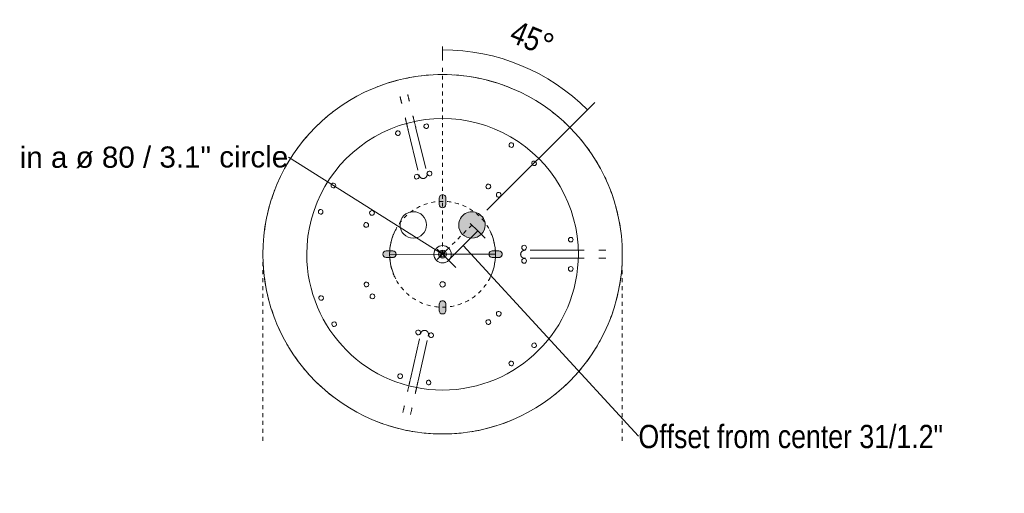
# Model space of a CAD drawing. Header units: millimetres. Extents: x 5395 to 9804, y 579 to 7363.
# Tile 9 of 10: x 7890 to 8634, y 6413 to 6771. Entities that reach past the tile are written whole.
import ezdxf

# ---------------------------------------------------------------- set-up
doc = ezdxf.new("R2010")
doc.units = ezdxf.units.MM
doc.linetypes.add('Dash', pattern=[6, 3, -3])
for name, color, linetype, lineweight in [('Cotas', 7, 'Continuous', 9), ('Cotas-8', 7, 'Continuous', 9), ('Elementos de detalle', 7, 'Continuous', 9), ('Lighthing Fixture Detail Wide Black', 7, 'Continuous', 20), ('Luminarias', 7, 'Continuous', 20)]:
    doc.layers.add(name, color=color, linetype=linetype, lineweight=lineweight)
doc.layers.add('Lighthing Fixture Dim Grey Dash', color=7, linetype='Dash', lineweight=9, true_color=0xd2d2d2)
doc.styles.add('Arial', font='arial.ttf', dxfattribs={"height": 16})
doc.styles.add('Arial Narrow_3', font='ARIALN.TTF', dxfattribs={"height": 17.6})
doc.dimstyles.new('Angular_-_3mm_Arial', dxfattribs={"dimscale": 304.8, "dimtxt": 18.012385, "dimasz": 0, "dimexe": 0.026247, "dimexo": 0.052493, "dimgap": 0.026247, "dimtad": 1, "dimdec": 0, "dimzin": 0, "dimdsep": 46, "dimtxsty": 'Arial Narrow_3', "dimblk1": 'NONE', "dimblk2": 'NONE', "dimsah": 1, "dimcen": 0.09, "dimadec": 0, "dimazin": 0, "dimtfac": 1, "dimtdec": 4, "dimtix": 1, "dimtmove": 0, "dimatfit": 3, "dimfxl": 1, "dimtvp": 1, "dimtolj": 1, "dimtzin": 0, "dimarcsym": 2})
doc.dimstyles.new('Diameter_-_3mm_Arial', dxfattribs={"dimscale": 304.8, "dimtxt": 16.32415, "dimasz": 0, "dimexe": 0.062992, "dimexo": 0, "dimgap": 0.03937, "dimtad": 1, "dimjust": 3, "dimdec": 0, "dimzin": 0, "dimdsep": 46, "dimtxsty": 'Arial', "dimblk1": 'NONE', "dimblk2": 'NONE', "dimsah": 1, "dimcen": 0.09, "dimadec": 0, "dimazin": 0, "dimtfac": 1, "dimtdec": 4, "dimtix": 1, "dimtmove": 0, "dimatfit": 2, "dimfxl": 1, "dimtvp": 1, "dimtolj": 1, "dimtzin": 0, "dimarcsym": 2})
doc.dimstyles.new('FARO_-_2_2mm_Arial_Narrow_mm_Inch_Left_H', dxfattribs={"dimscale": 304.8, "dimtxt": 18.012385, "dimasz": 0, "dimexe": 0.026247, "dimexo": 0.0625, "dimgap": 0.013123, "dimtad": 3, "dimtih": 1, "dimtoh": 1, "dimdec": 0, "dimzin": 0, "dimdsep": 46, "dimtxsty": 'Arial Narrow_3', "dimblk1": 'NONE', "dimblk2": 'NONE', "dimsah": 1, "dimcen": 0.09, "dimadec": 0, "dimazin": 0, "dimtfac": 1, "dimtdec": 4, "dimtix": 1, "dimtmove": 1, "dimatfit": 3, "dimfxl": 0.026247, "dimfxlon": 1, "dimtvp": 1, "dimtolj": 1, "dimtzin": 0, "dimarcsym": 2})

# ---------------------------------------------------------------- blocks, each defined once
blk = doc.blocks.new('windsor_pendantlamp_3l - 62804-3L LANG Black pendant lamp 3L-858832-Planta_PDF Fixing Holes')
at = {"layer": 'Luminarias', "color": 253, "true_color": 0xaaaaaa}
for p, q in [((-3, 66.12), (-3, 97.27)), ((3, 97.27), (3, 66.12)), ((-95.55, -18.45), (-65.17, -11.6)), ((64.96, -12.74), (95.21, -20.11)), ((-63.85, -17.46), (-94.23, -24.3)), ((93.79, -25.94), (63.54, -18.57))]:
    blk.add_line(p, q, dxfattribs=at)
at = {"layer": 'Luminarias', "color": 253, "true_color": 0xaaaaaa, "flags": 128}
for points in [[(-3, 123.46), (-3, 123.35), (-3, 122.92), (-3, 122.49), (-3, 122.06), (-3, 121.63), (-3, 121.2), (-3, 120.78), (-3, 120.36), (-3, 119.94), (-3, 119.53), (-3, 119.12), (-3, 118.72), (-3, 118.32), (-3, 118.14)], [(3, 118.21), (3, 118.61), (3, 119.01), (3, 119.42), (3, 119.83), (3, 120.24), (3, 120.66), (3, 121.09), (3, 121.52), (3, 121.94), (3, 122.37), (3, 122.8), (3, 123.24), (3, 123.46)], [(-3, 97.27), (-3, 97.69), (-3, 98.12), (-3, 98.55), (-3, 98.98), (-3, 99.41), (-3, 99.84), (-3, 100.26), (-3, 100.68), (-3, 101.1), (-3, 101.52), (-3, 101.93), (-3, 102.33), (-3, 102.73), (-3, 103.12), (-3, 103.51), (-3, 103.88), (-3, 104.25), (-3, 104.61), (-3, 104.96), (-3, 105.3), (-3, 105.63), (-3, 105.95), (-3, 106.25), (-3, 106.55), (-3, 106.83), (-3, 107.09)], [(3, 107.09), (3, 106.82), (3, 106.54), (3, 106.25), (3, 105.94), (3, 105.63), (3, 105.3), (3, 104.96), (3, 104.61), (3, 104.25), (3, 103.88), (3, 103.5), (3, 103.12), (3, 102.72), (3, 102.33), (3, 101.92), (3, 101.51), (3, 101.1), (3, 100.68), (3, 100.25), (3, 99.83), (3, 99.4), (3, 98.97), (3, 98.55), (3, 98.12), (3, 97.69), (3, 97.27)], [(-3, 62.69), (-3, 62.61), (-3, 62.53), (-3, 62.46), (-3, 62.39), (-3, 62.33), (-3, 62.28), (-3, 62.23), (-3, 62.18), (-3, 62.14), (-3, 62.11), (-3, 62.08), (-3, 62.06), (-3, 62.04), (-3, 62.03), (-3, 62.03)], [(-3, 61.91), (-2.99, 61.79), (-2.98, 61.67), (-2.96, 61.55), (-2.94, 61.43), (-2.91, 61.31), (-2.88, 61.2), (-2.85, 61.08), (-2.81, 60.97), (-2.76, 60.86), (-2.71, 60.75), (-2.66, 60.64), (-2.6, 60.54), (-2.54, 60.43), (-2.48, 60.33), (-2.41, 60.23), (-2.33, 60.14), (-2.26, 60.05), (-2.17, 59.96), (-2.09, 59.87), (-2, 59.79), (-1.91, 59.71), (-1.82, 59.64), (-1.72, 59.57), (-1.62, 59.5), (-1.52, 59.44), (-1.41, 59.38), (-1.31, 59.33), (-1.2, 59.28), (-1.09, 59.23), (-0.97, 59.19), (-0.86, 59.15), (-0.74, 59.12), (-0.63, 59.09), (-0.51, 59.07), (-0.39, 59.05), (-0.27, 59.04), (-0.15, 59.03), (-0.03, 59.03), (0, 59.03)], [(0, 59.03), (0.12, 59.03), (0.24, 59.04), (0.36, 59.05), (0.48, 59.06), (0.6, 59.09), (0.71, 59.11), (0.83, 59.14), (0.94, 59.18), (1.06, 59.22), (1.17, 59.26), (1.28, 59.31), (1.39, 59.36), (1.49, 59.42), (1.59, 59.48), (1.69, 59.55), (1.79, 59.62), (1.89, 59.69), (1.98, 59.77), (2.07, 59.85), (2.15, 59.94), (2.23, 60.02), (2.31, 60.11), (2.39, 60.21), (2.46, 60.31), (2.52, 60.4), (2.59, 60.51), (2.65, 60.61), (2.7, 60.72), (2.75, 60.83), (2.8, 60.94), (2.84, 61.05), (2.87, 61.17), (2.91, 61.28), (2.93, 61.4), (2.96, 61.52), (2.97, 61.63), (2.99, 61.75), (3, 61.87), (3, 61.99)], [(3, 62.03), (3, 62.04), (3, 62.05), (3, 62.07), (3, 62.1), (3, 62.13), (3, 62.17), (3, 62.21), (3, 62.26), (3, 62.31), (3, 62.37), (3, 62.44), (3, 62.51), (3, 62.58), (3, 62.66)], [(-61.17, -10.7), (-61.18, -10.71), (-61.19, -10.71), (-61.21, -10.71), (-61.24, -10.72), (-61.27, -10.73), (-61.31, -10.74), (-61.35, -10.74), (-61.4, -10.76), (-61.45, -10.77), (-61.51, -10.78), (-61.57, -10.79), (-61.64, -10.81), (-61.71, -10.83), (-61.79, -10.84)], [(-57.58, -12.97), (-57.61, -12.85), (-57.64, -12.74), (-57.68, -12.63), (-57.73, -12.51), (-57.77, -12.4), (-57.82, -12.29), (-57.88, -12.19), (-57.94, -12.08), (-58, -11.98), (-58.07, -11.88), (-58.14, -11.79), (-58.22, -11.69), (-58.3, -11.6), (-58.38, -11.52), (-58.47, -11.43), (-58.56, -11.35), (-58.65, -11.28), (-58.74, -11.21), (-58.84, -11.14), (-58.94, -11.07), (-59.05, -11.01), (-59.15, -10.95), (-59.26, -10.9), (-59.37, -10.85), (-59.48, -10.81), (-59.6, -10.77), (-59.71, -10.74), (-59.83, -10.71), (-59.95, -10.68), (-60.06, -10.66), (-60.18, -10.65), (-60.3, -10.64), (-60.42, -10.63), (-60.54, -10.63), (-60.66, -10.63), (-60.78, -10.64), (-60.9, -10.66), (-61.02, -10.67), (-61.14, -10.7)], [(-59.85, -16.56), (-59.73, -16.53), (-59.62, -16.5), (-59.5, -16.46), (-59.39, -16.41), (-59.28, -16.37), (-59.17, -16.32), (-59.07, -16.26), (-58.96, -16.2), (-58.86, -16.14), (-58.76, -16.07), (-58.67, -16), (-58.57, -15.92), (-58.48, -15.84), (-58.4, -15.76), (-58.31, -15.67), (-58.23, -15.58), (-58.16, -15.49), (-58.08, -15.4), (-58.02, -15.3), (-57.95, -15.2), (-57.89, -15.09), (-57.83, -14.99), (-57.78, -14.88), (-57.73, -14.77), (-57.69, -14.66), (-57.65, -14.54), (-57.62, -14.43), (-57.59, -14.31), (-57.56, -14.19), (-57.54, -14.08), (-57.53, -13.96), (-57.52, -13.84), (-57.51, -13.72), (-57.51, -13.6), (-57.51, -13.48), (-57.52, -13.36), (-57.54, -13.24), (-57.55, -13.12), (-57.58, -13), (-57.58, -12.97)], [(57.35, -13.97), (57.32, -14.09), (57.3, -14.21), (57.28, -14.32), (57.27, -14.44), (57.27, -14.56), (57.26, -14.68), (57.27, -14.8), (57.27, -14.92), (57.29, -15.04), (57.3, -15.16), (57.32, -15.28), (57.35, -15.4), (57.38, -15.51), (57.42, -15.63), (57.46, -15.74), (57.5, -15.85), (57.55, -15.96), (57.6, -16.07), (57.66, -16.17), (57.72, -16.28), (57.79, -16.38), (57.86, -16.47), (57.93, -16.57), (58.01, -16.66), (58.09, -16.75), (58.18, -16.83), (58.26, -16.92), (58.35, -16.99), (58.45, -17.07), (58.55, -17.14), (58.65, -17.21), (58.75, -17.27), (58.85, -17.33), (58.96, -17.38), (59.07, -17.43), (59.18, -17.48), (59.29, -17.52), (59.41, -17.56), (59.52, -17.59)], [(60.86, -11.74), (60.74, -11.72), (60.62, -11.7), (60.5, -11.69), (60.38, -11.68), (60.26, -11.68), (60.14, -11.68), (60.02, -11.69), (59.9, -11.7), (59.78, -11.72), (59.66, -11.74), (59.55, -11.77), (59.43, -11.8), (59.32, -11.83), (59.2, -11.87), (59.09, -11.92), (58.98, -11.97), (58.88, -12.02), (58.77, -12.08), (58.67, -12.14), (58.57, -12.21), (58.47, -12.28), (58.37, -12.35), (58.28, -12.43), (58.19, -12.51), (58.11, -12.59), (58.03, -12.68), (57.95, -12.77), (57.87, -12.87), (57.8, -12.96), (57.74, -13.06), (57.67, -13.16), (57.62, -13.27), (57.56, -13.38), (57.51, -13.49), (57.47, -13.6), (57.42, -13.71), (57.39, -13.82), (57.36, -13.94), (57.35, -13.97)], [(61.62, -11.92), (61.54, -11.9), (61.47, -11.89), (61.4, -11.87), (61.33, -11.85), (61.27, -11.84), (61.22, -11.82), (61.17, -11.81), (61.12, -11.8), (61.09, -11.79), (61.05, -11.78), (61.03, -11.78), (61, -11.77), (60.99, -11.77), (60.98, -11.77), (60.97, -11.77)], [(-105.13, -20.61), (-104.87, -20.55), (-104.6, -20.49), (-104.31, -20.42), (-104.01, -20.36), (-103.7, -20.29), (-103.38, -20.21), (-103.05, -20.14), (-102.71, -20.06), (-102.36, -19.98), (-102, -19.9), (-101.63, -19.82), (-101.26, -19.73), (-100.87, -19.65), (-100.48, -19.56), (-100.09, -19.47), (-99.69, -19.38), (-99.28, -19.29), (-98.88, -19.2), (-98.46, -19.11), (-98.05, -19.01), (-97.63, -18.92), (-97.21, -18.82), (-96.8, -18.73), (-96.38, -18.64), (-95.96, -18.54), (-95.55, -18.45)], [(-60.5, -16.7), (-60.42, -16.69), (-60.34, -16.67), (-60.27, -16.65), (-60.21, -16.64), (-60.15, -16.62), (-60.1, -16.61), (-60.05, -16.6), (-60, -16.59), (-59.96, -16.58), (-59.93, -16.58), (-59.9, -16.57), (-59.88, -16.56), (-59.87, -16.56), (-59.86, -16.56), (-59.85, -16.56)], [(59.56, -17.6), (59.56, -17.6), (59.58, -17.6), (59.6, -17.61), (59.62, -17.61), (59.66, -17.62), (59.69, -17.63), (59.73, -17.64), (59.78, -17.65), (59.83, -17.66), (59.89, -17.68), (59.95, -17.69), (60.02, -17.71), (60.1, -17.73), (60.17, -17.75)], [(95.21, -20.11), (95.63, -20.21), (96.04, -20.31), (96.46, -20.41), (96.88, -20.51), (97.29, -20.61), (97.71, -20.71), (98.12, -20.81), (98.53, -20.91), (98.94, -21.01), (99.34, -21.11), (99.74, -21.21), (100.13, -21.31), (100.52, -21.4), (100.9, -21.49), (101.28, -21.58), (101.64, -21.67), (102, -21.76), (102.35, -21.84), (102.69, -21.93), (103.02, -22.01), (103.34, -22.09), (103.65, -22.16), (103.94, -22.23), (104.23, -22.3), (104.5, -22.37), (104.76, -22.43)], [(-115.98, -23.05), (-116.37, -23.14), (-116.76, -23.23), (-117.16, -23.32), (-117.56, -23.41), (-117.96, -23.5), (-118.37, -23.59), (-118.79, -23.68), (-119.2, -23.78), (-119.62, -23.87), (-120.04, -23.97), (-120.46, -24.06), (-120.88, -24.16), (-121.17, -24.22)], [(-119.68, -30.03), (-119.26, -29.94), (-118.84, -29.85), (-118.42, -29.75), (-118, -29.66), (-117.58, -29.56), (-117.17, -29.47), (-116.76, -29.38), (-116.35, -29.28), (-115.95, -29.19), (-115.55, -29.1), (-115.16, -29.02), (-114.77, -28.93), (-114.55, -28.88)], [(-94.23, -24.3), (-94.65, -24.4), (-95.06, -24.49), (-95.48, -24.58), (-95.9, -24.68), (-96.32, -24.77), (-96.74, -24.87), (-97.15, -24.96), (-97.56, -25.05), (-97.97, -25.14), (-98.38, -25.24), (-98.78, -25.33), (-99.17, -25.41), (-99.56, -25.5), (-99.94, -25.59), (-100.32, -25.67), (-100.69, -25.76), (-101.04, -25.84), (-101.4, -25.92), (-101.74, -25.99), (-102.07, -26.07), (-102.39, -26.14), (-102.7, -26.21), (-103, -26.28), (-103.28, -26.34), (-103.56, -26.4), (-103.82, -26.46)], [(103.21, -28.23), (103.08, -28.2), (102.81, -28.13), (102.52, -28.06), (102.22, -27.99), (101.91, -27.91), (101.59, -27.84), (101.26, -27.76), (100.92, -27.67), (100.58, -27.59), (100.22, -27.5), (99.85, -27.41), (99.48, -27.32), (99.1, -27.23), (98.71, -27.13), (98.32, -27.04), (97.92, -26.94), (97.51, -26.84), (97.11, -26.74), (96.7, -26.64), (96.28, -26.54), (95.87, -26.44), (95.45, -26.34), (95.04, -26.24), (94.62, -26.14), (94.2, -26.04), (93.79, -25.94)], [(120.77, -26.33), (120.56, -26.28), (120.14, -26.18), (119.72, -26.08), (119.3, -25.97), (118.89, -25.87), (118.47, -25.77), (118.06, -25.67), (117.65, -25.57), (117.24, -25.47), (116.84, -25.37), (116.44, -25.28), (116.05, -25.18), (115.67, -25.09)], [(114.02, -30.86), (114.15, -30.89), (114.53, -30.99), (114.92, -31.08), (115.31, -31.18), (115.71, -31.28), (116.12, -31.37), (116.53, -31.47), (116.94, -31.57), (117.35, -31.67), (117.77, -31.78), (118.19, -31.88), (118.61, -31.98), (119.02, -32.08), (119.21, -32.13)]]:
    blk.add_lwpolyline(points, dxfattribs=at)
at = {"layer": 'Luminarias', "color": 253, "true_color": 0xaaaaaa}
for centre, radius, start, end in [((0, 0), 135.83, 97.4328, 100.46458), ((0, 0), 135.83, 79.53543, 82.5672), ((0, 0), 135.83, 108.01833, 110.87639), ((0, 0), 135.83, 102.57309, 105.71199), ((0, 0), 135.83, 74.28801, 77.42691), ((0, 0), 135.83, 69.12361, 71.98167), ((0, 0), 135.83, 118.54253, 121.45747), ((0, 0), 135.83, 113.38725, 116.15742), ((0, 0), 135.83, 63.84258, 66.61276), ((0, 0), 135.83, 58.54253, 61.45747), ((0, 0), 135.83, 123.84258, 126.61276), ((0, 0), 135.83, 53.38725, 56.15742), ((0, 0), 135.83, 129.12361, 131.98167), ((0, 0), 135.83, 48.01833, 50.87639), ((0, 0), 102.64, 90, 270), ((0, 0), 135.83, 134.28801, 137.34975), ((-11.04, 96.92), 1.75, 360, 180), ((-11.04, 96.92), 1.75, 180, 360), ((0, 0), 102.64, 270, 90), ((11.04, 96.92), 1.75, 360, 180), ((11.04, 96.92), 1.75, 180, 360), ((0, 0), 135.83, 42.65025, 45.71199), ((0, 0), 135.83, 139.57554, 142.5672), ((0, 0), 135.83, 37.4328, 40.42446), ((-68.76, 69.19), 1.75, 51.31878, 231.31878), ((-68.76, 69.19), 1.75, 231.31878, 51.31878), ((68.73, 69.22), 1.75, 128.7032, 308.7032), ((68.73, 69.22), 1.75, 308.7032, 128.7032), ((-5.02, 61.63), 1.8, 0, 180), ((-5.02, 61.63), 1.8, 180, 360), ((5.02, 61.63), 1.8, 360, 180), ((5.02, 61.63), 1.8, 180, 360), ((0, 0), 135.83, 157.4328, 160.42446), ((-82.56, 51.95), 1.75, 51.31878, 231.31878), ((-82.56, 51.95), 1.75, 231.31878, 51.31878), ((82.54, 51.98), 1.75, 128.7032, 308.7032), ((82.54, 51.98), 1.75, 308.7032, 128.7032), ((0, 0), 135.83, 19.57554, 22.5672), ((0, 42.61), 2.5, 124.785, 128.5647), ((0, 42.61), 2.5, 110.86668, 115.70587), ((0, 42.61), 2.5, 89.98822, 102.84705), ((0, 42.61), 2.5, 82.99037, 89.98822), ((0, 42.61), 2.5, 69.01723, 74.99018), ((0, 42.61), 2.5, 55.04083, 59.99215), ((0, 0), 135.83, 162.65025, 165.71199), ((-44.97, 42.44), 1.8, 51.31878, 231.31878), ((-44.97, 42.44), 1.8, 231.31878, 51.31878), ((0, 42.61), 2.5, 41.81398, 44.99411), ((44.95, 42.45), 1.8, 128.7032, 308.7032), ((44.95, 42.45), 1.8, 308.7032, 128.7032), ((0, 0), 135.83, 14.28801, 17.34975), ((-51.25, 34.59), 1.8, 51.31878, 231.31878), ((-51.25, 34.59), 1.8, 231.31878, 51.31878), ((0, 37.61), 2.5, 205.71765, 210.1976), ((0, 37.61), 2.5, 218.57648, 231.4353), ((0, 37.61), 2.5, 239.83008, 244.29413), ((51.23, 34.61), 1.8, 128.7032, 308.7032), ((51.23, 34.61), 1.8, 308.7032, 128.7032), ((0, 0), 135.83, 168.01833, 170.87639), ((0, 0), 135.83, 9.12361, 11.98167), ((0, 0), 135.83, 173.38725, 176.15742), ((0, 0), 135.83, 3.84258, 6.61276), ((0, 0), 135.83, 178.54253, 181.45747), ((-22.75, 0), 2.05, 0, 180), ((0, 0), 6.54, 90, 180), ((0, 0), 3, 360, 180), ((0, 0), 3, 360, 180), ((0, 0), 2, 360, 180), ((0, 0), 6.54, 0, 90), ((0, 0), 135.83, 358.54253, 1.45747), ((-61.22, -8.65), 1.8, 102.69934, 282.69934), ((-61.22, -8.65), 1.8, 282.69934, 102.69934), ((-22.75, 0), 2.05, 180, 360), ((0, 0), 6.54, 180, 270), ((0, 0), 3, 180, 360), ((0, 0), 3, 180, 360), ((0, 0), 2, 180, 360), ((0, 0), 6.54, 270, 360), ((0, 0), 135.83, 183.84258, 186.61276), ((-96.97, -10.53), 1.75, 102.69934, 282.69934), ((-96.97, -10.53), 1.75, 282.69934, 102.69934), ((22.17, -22.12), 10, 0, 180), ((61.05, -9.78), 1.8, 76.23652, 256.23652), ((61.05, -9.78), 1.8, 256.23652, 76.23652), ((96.76, -12.33), 1.75, 76.23652, 256.23652), ((96.76, -12.33), 1.75, 256.23652, 76.23652), ((0, 0), 135.83, 353.38725, 356.15742), ((0, 0), 135.83, 189.12361, 191.98167), ((-59.01, -18.45), 1.8, 102.69934, 282.69934), ((-59.01, -18.45), 1.8, 282.69934, 102.69934), ((22.17, -22.12), 10, 180, 360), ((58.66, -19.54), 1.8, 76.23652, 256.23652), ((58.66, -19.54), 1.8, 256.23652, 76.23652), ((0, 0), 135.83, 348.01833, 350.87639), ((0, 0), 135.83, 194.28801, 197.34975), ((-92.12, -32.08), 1.75, 102.69934, 282.69934), ((-92.12, -32.08), 1.75, 282.69934, 102.69934), ((0, -37.61), 2.5, 124.78501, 128.5647), ((0, -37.61), 2.5, 110.86668, 115.70587), ((0, -37.61), 2.5, 89.98822, 102.84705), ((0, -37.61), 2.5, 82.99038, 89.98822), ((0, -37.61), 2.5, 69.01723, 74.99018), ((0, -37.61), 2.5, 55.04084, 59.99215), ((0, -37.61), 2.5, 41.81398, 44.99411), ((91.51, -33.78), 1.75, 76.23652, 256.23652), ((91.51, -33.78), 1.75, 256.23652, 76.23652), ((0, 0), 135.83, 342.65025, 345.71199), ((0, -42.61), 2.5, 205.71765, 210.19761), ((0, -42.61), 2.5, 218.57648, 231.4353), ((0, 0), 135.83, 199.57554, 202.5672), ((-31.81, -53.02), 1.8, 333.69934, 153.69934), ((0, -42.61), 2.5, 239.83008, 244.29413), ((31.25, -53.35), 1.8, 25.69934, 205.69934), ((0, 0), 135.83, 337.4328, 340.42446), ((-31.81, -53.02), 1.8, 153.69934, 333.69934), ((-22.8, -57.47), 1.8, 153.69934, 333.69934), ((-22.8, -57.47), 1.8, 333.69934, 153.69934), ((22.2, -57.71), 1.8, 25.69934, 205.69934), ((22.2, -57.71), 1.8, 205.69934, 25.69934), ((31.25, -53.35), 1.8, 205.69934, 25.69934), ((-52.84, -81.99), 1.75, 153.69934, 333.69934), ((-52.84, -81.99), 1.75, 333.69934, 153.69934), ((51.98, -82.54), 1.75, 25.69934, 205.69934), ((51.98, -82.54), 1.75, 205.69934, 25.69934), ((0, 0), 135.83, 217.4328, 220.42446), ((0, 0), 135.83, 319.57554, 322.5672), ((0, 0), 135.83, 222.65025, 225.71199), ((-33.04, -91.78), 1.75, 153.69934, 333.69934), ((-33.04, -91.78), 1.75, 333.69934, 153.69934), ((32.08, -92.12), 1.75, 25.69934, 205.69934), ((32.08, -92.12), 1.75, 205.69934, 25.69934), ((0, 0), 135.83, 314.28801, 317.34975), ((0, 0), 135.83, 228.01833, 230.87639), ((0, 0), 135.83, 309.12361, 311.98167), ((0, 0), 135.83, 233.38725, 236.15742), ((0, 0), 135.83, 303.84258, 306.61276), ((0, 0), 135.83, 238.54253, 241.45747), ((0, 0), 135.83, 298.54253, 301.45747), ((0, 0), 135.83, 243.84258, 246.61276), ((0, 0), 135.83, 293.38725, 296.15742), ((0, 0), 135.83, 249.12361, 251.98167), ((0, 0), 135.83, 254.28801, 257.42691), ((0, 0), 135.83, 259.53543, 262.5672), ((0, 0), 135.83, 277.4328, 280.46458), ((0, 0), 135.83, 282.57309, 285.71199), ((0, 0), 135.83, 288.01833, 290.87639)]:
    blk.add_arc(centre, radius, start, end, dxfattribs=at)
blk = doc.blocks.new('DIMBLOCK3-Planta_PDF Fixing Holes')
at = {"layer": 'Cotas-8', "color": 251, "true_color": 0x5b5b5b}
for p, q in [((8236.28, 6611.83), (8230.63, 6617.5)), ((8236.28, 6611.83), (8214.11, 6589.71)), ((8236.28, 6611.83), (8241.93, 6606.17)), ((8214.11, 6589.71), (8208.46, 6595.38)), ((8357.78, 6456.74), (8225.19, 6600.77)), ((8214.11, 6589.71), (8219.76, 6584.05)), ((8357.78, 6456.74), (8357.78, 6456.74))]:
    blk.add_line(p, q, dxfattribs=at)
at = {"layer": 'Cotas-8', "color": 0, "insert": (8357.78, 6465.19), "char_height": 17.6, "width": 276.533, "attachment_point": 1, "line_spacing_factor": 0.974696, "style": 'Arial Narrow_3'}
blk.add_mtext('Offset from center 31/1.2"', dxfattribs=at)
blk = doc.blocks.new('_None')
blk = doc.blocks.new('DIMBLOCK4-Planta_PDF Fixing Holes')
at = {"layer": 'Cotas-8', "color": 8, "true_color": 0x787878}
for p, q in [((8093.29, 6667.59), (8209.72, 6594.11)), ((8093.29, 6667.59), (8093.29, 6667.59)), ((8209.72, 6594.11), (8169.72, 6594.03)), ((8205.71, 6598.1), (8213.73, 6590.12)), ((8205.73, 6590.1), (8213.71, 6598.12)), ((8209.72, 6594.11), (8249.72, 6594.19))]:
    blk.add_line(p, q, dxfattribs=at)
for start, end in [(152.61755, 207.6215), (332.61755, 27.6215)]:
    blk.add_arc((8209.72, 6594.11), 40, start, end, dxfattribs=at)
at = {"layer": 'Cotas-8', "color": 0, "insert": (7890.1, 6675.38), "char_height": 16, "width": 243.8075, "attachment_point": 1, "rotation": 0.11953, "line_spacing_factor": 0.941778, "style": 'Arial'}
blk.add_mtext('in a ø 80 / 3.1" circle', dxfattribs=at)
blk = doc.blocks.new('DIMBLOCK5-Planta_PDF Fixing Holes')
at = {"layer": 'Cotas-8', "color": 251, "true_color": 0x5b5b5b}
for p, q in [((8209.72, 6748.7), (8209.72, 6751.11)), ((8209.72, 6748.7), (8209.72, 6740.7)), ((8319.18, 6703.28), (8324.84, 6708.93)), ((8319.18, 6703.28), (8243.23, 6627.53)), ((8319.18, 6703.28), (8319.18, 6703.28))]:
    blk.add_line(p, q, dxfattribs=at)
blk.add_arc((8209.72, 6594.11), 154.59, 44.92588, 90, dxfattribs=at)
blk.add_arc((8209.72, 6594.11), 154.59, 44.92588, 90, dxfattribs=at)
at = {"layer": 'Cotas-8', "color": 0, "insert": (8265.97, 6771.43), "char_height": 17.6, "width": 38.4264, "attachment_point": 1, "rotation": 337.46294, "line_spacing_factor": 0.974696, "style": 'Arial Narrow_3'}
blk.add_mtext('45°', dxfattribs=at)

msp = doc.modelspace()

# ---------------------------------------------------------------- hatches: boundary and pattern name
at = {"layer": 'Elementos de detalle', "true_color": 0xe2e2e2}
h = msp.add_hatch(color=254, dxfattribs=at)
h.paths.add_polyline_path([(8209.72, 6548.99), (8210.37, 6549.08), (8210.97, 6549.33), (8211.49, 6549.73), (8211.89, 6550.24), (8212.14, 6550.85), (8212.22, 6551.49), (8212.14, 6557.14), (8211.89, 6557.74), (8211.49, 6558.26), (8210.97, 6558.66), (8210.37, 6558.91), (8209.72, 6558.99), (8209.08, 6558.91), (8208.47, 6558.66), (8207.95, 6558.26), (8207.56, 6557.74), (8207.31, 6557.14), (8207.22, 6556.49), (8207.31, 6550.85), (8207.56, 6550.24), (8207.95, 6549.73), (8208.47, 6549.33), (8209.08, 6549.08)])
h.paths.add_polyline_path([(8167.11, 6591.61), (8172.71, 6591.68), (8173.41, 6591.99), (8173.77, 6592.24), (8174.16, 6592.69), (8174.44, 6593.22), (8174.59, 6593.81), (8174.59, 6594.41), (8174.34, 6595.2), (8174.16, 6595.53), (8173.77, 6595.98), (8173.27, 6596.32), (8172.71, 6596.54), (8172.11, 6596.61), (8166.46, 6596.52), (8165.86, 6596.27), (8165.34, 6595.88), (8164.88, 6595.2), (8164.69, 6594.76), (8164.61, 6594.11), (8164.69, 6593.46), (8164.94, 6592.86), (8165.34, 6592.34), (8165.86, 6591.95), (8166.46, 6591.7)])
h.paths.add_polyline_path([(8247.34, 6591.61), (8252.94, 6591.68), (8253.5, 6591.9), (8254, 6592.24), (8254.39, 6592.69), (8254.67, 6593.22), (8254.82, 6593.81), (8254.82, 6594.41), (8254.57, 6595.2), (8254.39, 6595.53), (8254, 6595.98), (8253.5, 6596.32), (8252.94, 6596.54), (8252.34, 6596.61), (8246.69, 6596.52), (8246.09, 6596.27), (8245.57, 6595.88), (8245.11, 6595.2), (8244.92, 6594.76), (8244.84, 6594.11), (8244.92, 6593.46), (8245.17, 6592.86), (8245.57, 6592.34), (8246.09, 6591.95), (8246.69, 6591.7)])
h.paths.add_polyline_path([(8231.9, 6606.23), (8234.49, 6606.57), (8236.9, 6607.57), (8238.97, 6609.16), (8240.56, 6611.23), (8241.56, 6613.64), (8241.9, 6616.23), (8241.56, 6618.81), (8240.56, 6621.23), (8238.97, 6623.3), (8236.9, 6624.89), (8234.49, 6625.89), (8231.9, 6626.23), (8229.31, 6625.89), (8226.9, 6624.89), (8224.83, 6623.3), (8223.24, 6621.23), (8222.24, 6618.81), (8221.9, 6616.23), (8222.24, 6613.64), (8223.24, 6611.23), (8224.83, 6609.16), (8226.9, 6607.57), (8229.31, 6606.57)])
h.paths.add_polyline_path([(8209.72, 6629.22), (8210.37, 6629.31), (8210.97, 6629.56), (8211.49, 6629.96), (8211.99, 6630.72), (8212.14, 6631.08), (8212.22, 6631.72), (8212.14, 6637.37), (8211.89, 6637.97), (8211.49, 6638.49), (8210.97, 6638.89), (8210.37, 6639.14), (8209.72, 6639.22), (8209.08, 6639.14), (8208.47, 6638.89), (8207.95, 6638.49), (8207.56, 6637.97), (8207.31, 6637.37), (8207.22, 6636.72), (8207.31, 6631.08), (8207.56, 6630.47), (8207.95, 6629.96), (8208.47, 6629.56), (8209.08, 6629.31)])

# ---------------------------------------------------------------- linework, layer by layer
at = {"layer": 'Lighthing Fixture Detail Wide Black', "color": 253, "true_color": 0xaaaaaa}
for p, q in [((8207.22, 6636.72), (8207.22, 6631.72)), ((8212.22, 6631.72), (8212.22, 6636.72)), ((8172.11, 6596.61), (8167.11, 6596.61)), ((8252.34, 6596.61), (8247.34, 6596.61)), ((8167.11, 6591.61), (8172.11, 6591.61)), ((8247.34, 6591.61), (8252.34, 6591.61)), ((8207.22, 6556.49), (8207.22, 6551.49)), ((8212.22, 6551.49), (8212.22, 6556.49))]:
    msp.add_line(p, q, dxfattribs=at)
at = {"layer": 'Lighthing Fixture Detail Wide Black'}
for p, q in [((8207.22, 6636.72), (8207.22, 6631.72)), ((8212.22, 6631.72), (8212.22, 6636.72)), ((8172.11, 6596.61), (8167.11, 6596.61)), ((8252.34, 6596.61), (8247.34, 6596.61)), ((8167.11, 6591.61), (8172.11, 6591.61)), ((8247.34, 6591.61), (8252.34, 6591.61)), ((8207.22, 6556.49), (8207.22, 6551.49)), ((8212.22, 6551.49), (8212.22, 6556.49))]:
    msp.add_line(p, q, dxfattribs=at)
at = {"layer": 'Lighthing Fixture Detail Wide Black', "color": 253, "true_color": 0xaaaaaa}
for centre, radius, start, end in [((8209.72, 6594.11), 135.83, 0, 180), ((8209.72, 6636.72), 2.5, 0.00001, 180.00001), ((8209.72, 6631.72), 2.5, 180.00001, 0), ((8231.9, 6616.23), 10, 0.00001, 180.00001), ((8231.9, 6616.23), 10, 180.00001, 0.00001), ((8209.72, 6594.11), 135.83, 180, 0), ((8167.11, 6594.11), 2.5, 90, 269.99999), ((8172.11, 6594.11), 2.5, 269.99999, 90), ((8247.34, 6594.11), 2.5, 90, 270), ((8252.34, 6594.11), 2.5, 269.99999, 90.00001), ((8209.72, 6556.49), 2.5, 0.00001, 180.00001), ((8209.72, 6551.49), 2.5, 180.00001, 0.00001)]:
    msp.add_arc(centre, radius, start, end, dxfattribs=at)
at = {"layer": 'Lighthing Fixture Detail Wide Black'}
for centre, radius, start, end in [((8209.72, 6636.72), 2.5, 0.00001, 180.00001), ((8209.72, 6631.72), 2.5, 180.00001, 0.00001), ((8231.9, 6616.23), 10, 0.00001, 180.00001), ((8231.9, 6616.23), 10, 180.00001, 0.00001), ((8167.11, 6594.11), 2.5, 90.00001, 270.00001), ((8172.11, 6594.11), 2.5, 270.00001, 90.00001), ((8247.34, 6594.11), 2.5, 90.00001, 270.00001), ((8252.34, 6594.11), 2.5, 270.00001, 90.00001), ((8209.72, 6556.49), 2.5, 0.00001, 180.00001), ((8209.72, 6551.49), 2.5, 180.00001, 0.00001)]:
    msp.add_arc(centre, radius, start, end, dxfattribs=at)
at = {"layer": 'Lighthing Fixture Dim Grey Dash'}
for p, q in [((8209.72, 6594.11), (8209.72, 6735.11)), ((8231.9, 6616.23), (8209.72, 6594.11)), ((8073.9, 6594.11), (8073.9, 6453.11)), ((8345.55, 6594.11), (8345.55, 6453.11))]:
    msp.add_line(p, q, dxfattribs=at)
msp.add_circle((8209.72, 6594.11), 40, dxfattribs=at)
msp.add_arc((8209.72, 6594.11), 6.54, 180.00001, 0.00001, dxfattribs=at)

# ---------------------------------------------------------------- block references
at = {"layer": 'Luminarias', "color": 253, "true_color": 0xaaaaaa, "extrusion": (0, 0, -1), "rotation": 89.9999949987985}
msp.add_blockref('windsor_pendantlamp_3l - 62804-3L LANG Black pendant lamp 3L-858832-Planta_PDF Fixing Holes', (-8209.72, 6594.11), dxfattribs=at)

# ---------------------------------------------------------------- dimensions: what is measured, and where the dimension line sits
at = {"layer": 'Cotas', "color": 251, "true_color": 0x5b5b5b}
dim = msp.add_angular_dim_3p(base=(8287.13, 6727.92), center=(8209.72, 6594.11), p1=(8231.9, 6616.23), p2=(8209.72, 6735.11), dimstyle='Angular_-_3mm_Arial', override={"dimpost": '<>', "dimfxl": 120.933141}, dxfattribs=at)
dim.commit()
dim.dimension.update_dxf_attribs({"geometry": 'DIMBLOCK5-Planta_PDF Fixing Holes', "text_midpoint": (8275.47, 6752.55)})
at = {"layer": 'Cotas', "color": 8, "true_color": 0x787878}
dim = msp.add_diameter_dim_2p(p1=(8249.72, 6594.19), p2=(8169.72, 6594.03), text='in a<>circle', dimstyle='Diameter_-_3mm_Arial', override={"dimpost": 'ø<>'}, dxfattribs=at)
dim.commit()
dim.dimension.update_dxf_attribs({"geometry": 'DIMBLOCK4-Planta_PDF Fixing Holes', "text_midpoint": (8209.68, 6616.47)})
at = {"layer": 'Cotas', "color": 251, "true_color": 0x5b5b5b}
dim = msp.add_linear_dim(base=(8214.11, 6589.71), p1=(8230.63, 6617.5), p2=(8208.46, 6595.38), angle=44.92588, text='Offset from center <>', dimstyle='FARO_-_2_2mm_Arial_Narrow_mm_Inch_Left_H', override={"dimpost": '<>', "dimfxl": 31.319017}, dxfattribs=at)
dim.commit()
dim.dimension.update_dxf_attribs({"geometry": 'DIMBLOCK3-Planta_PDF Fixing Holes', "text_midpoint": (8496.05, 6453.46), "dimtype": 160})

doc.saveas('drawing.dxf')
